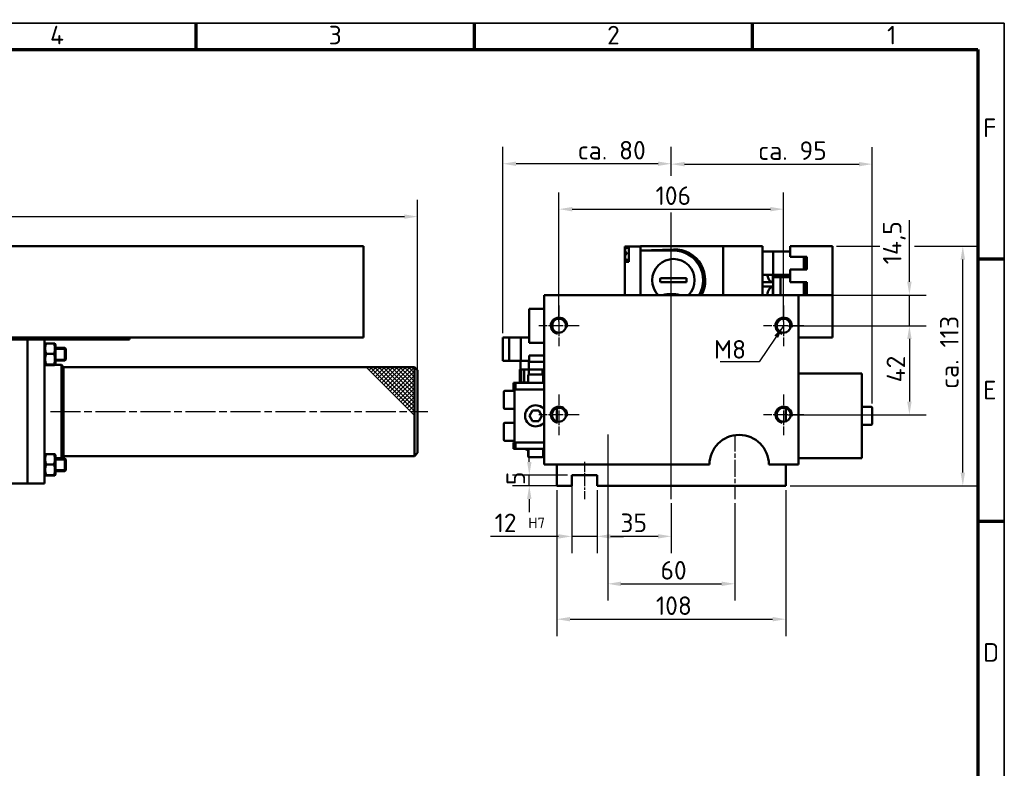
# Model space of a CAD drawing. Header units: millimetres. Extents: x 12 to 1038, y 12 to 732.
# Tile 5 of 5: x 573 to 1038, y 378 to 732. Entities that reach past the tile are written whole.
import ezdxf

# ---------------------------------------------------------------- set-up
doc = ezdxf.new("R2010")
doc.units = ezdxf.units.MM
doc.header["$LTSCALE"] = 2.5
doc.linetypes.add('CHAIN', pattern=[0.3543, 0.2362, -0.0295, 0.0591, -0.0295])
doc.layers.get('0').update_dxf_attribs({"lineweight": 25})
for name, color, linetype, lineweight in [('Bemaßung (ISO)', 7, 'Continuous', 25), ('Mittellinie (ISO)', 7, 'Continuous', 25), ('Mittelpunktmarkierung (ISO)', 7, 'Continuous', 25), ('Rahmen (ISO)', 7, 'Continuous', 70), ('Sichtbar (ISO)', 7, 'Continuous', 50), ('Sichtbar schmal (ISO)', 7, 'Continuous', 35), ('Skizziergeometrie (ISO)', 7, 'Continuous', 25), ('Symbol (ISO)', 7, 'Continuous', 25)]:
    doc.layers.add(name, color=color, linetype=linetype, lineweight=lineweight)
doc.styles.add('Notiztext (DIN)', font='isocpeur.ttf')
doc.dimstyles.new('Standard (DIN)', dxfattribs={"dimscale": 2.5, "dimtxt": 3.5, "dimasz": 2.5, "dimexe": 3.175, "dimexo": 0.8, "dimgap": 0.8, "dimtad": 1, "dimdec": 3, "dimrnd": 1e-08, "dimtxsty": 'Notiztext (DIN)', "dimcen": 0.09, "dimdle": 10, "dimclrd": 256, "dimclre": 256, "dimclrt": 256, "dimazin": 2, "dimtfac": 0.571429, "dimtdec": 3, "dimtmove": 0, "dimatfit": 3, "dimfxl": 1, "dimtolj": 1, "dimlwd": -1, "dimlwe": -1, "dimarcsym": 0})
doc.dimstyles.new('Standard - Methode 2a (DIN)$7', dxfattribs={"dimscale": 2.5, "dimtxt": 3.5, "dimasz": 2.5, "dimexe": 3.175, "dimexo": 0.8, "dimgap": 0.8, "dimtad": 1, "dimtih": 1, "dimtoh": 1, "dimrnd": 1e-08, "dimtxsty": 'Notiztext (DIN)', "dimcen": 0.09, "dimdle": 10, "dimclrd": 256, "dimclre": 256, "dimclrt": 256, "dimazin": 2, "dimtfac": 1, "dimtmove": 0, "dimatfit": 3, "dimfxl": 1, "dimtolj": 1, "dimlwd": -1, "dimlwe": -1, "dimarcsym": 0})

# ---------------------------------------------------------------- blocks, each defined once
blk = doc.blocks.new('Ränder Hagen+Goebel Rahmen')
at = {"layer": 'Rahmen (ISO)', "linetype": 'Continuous', "lineweight": 35}
for p, q in [((5, 292), (415, 292)), ((415, 292), (415, 5))]:
    blk.add_line(p, q, dxfattribs=at)
at = {"layer": 'Rahmen (ISO)'}
for p, q in [((262.5, 287), (262.5, 292)), ((315, 287), (315, 292)), ((367.5, 287), (367.5, 292)), ((10, 287), (410, 287)), ((410, 287), (410, 10)), ((410, 247.5), (415, 247.5)), ((410, 198), (415, 198))]:
    blk.add_line(p, q, dxfattribs=at)
at = {"layer": 'Symbol (ISO)', "char_height": 3.5, "style": 'Notiztext (DIN)'}
for s, insert, attachment_point in [('4', (236.25, 288), 8), ('3', (288.75, 288), 8), ('2', (341.25, 288), 8), ('1', (393.75, 288), 8), ('F', (411, 272.25), 4), ('E', (411, 222.75), 4), ('D', (411, 173.25), 4)]:
    blk.add_mtext(s, dxfattribs=dict(at, insert=insert, attachment_point=attachment_point))
blk = doc.blocks.new('*D13')
at = {"layer": 'Bemaßung (ISO)'}
for p, q in [((79.24, 603.74), (79.24, 646.67)), ((760.74, 557.66), (760.74, 646.67)), ((85.49, 638.74), (754.49, 638.74))]:
    blk.add_line(p, q, dxfattribs=at)
for points in [[(85.49, 639.78), (85.49, 637.69), (79.24, 638.74)], [(754.49, 639.78), (754.49, 637.69), (760.74, 638.74)]]:
    blk.add_solid(points, dxfattribs=at)
at = {"layer": 'Defpoints', "color": 0}
for p in [(760.74, 638.74), (79.24, 601.74), (760.74, 555.66)]:
    blk.add_point(p, dxfattribs=at)
at = {"layer": 'Bemaßung (ISO)', "insert": (311.49, 649.49), "char_height": 8.75, "attachment_point": 1, "style": 'Notiztext (DIN)'}
blk.add_mtext('\\A1; ca. 682', dxfattribs=at)
blk = doc.blocks.new('*D20')
at = {"layer": 'Bemaßung (ISO)'}
for p, q in [((813.41, 522.99), (813.41, 529.24)), ((831.41, 516.74), (805.47, 516.74)), ((813.41, 511.74), (813.41, 516.74)), ((831.41, 511.74), (805.47, 511.74)), ((813.41, 505.49), (813.41, 499.24))]:
    blk.add_line(p, q, dxfattribs=at)
for points in [[(812.37, 522.99), (814.45, 522.99), (813.41, 516.74)], [(812.37, 505.49), (814.45, 505.49), (813.41, 511.74)]]:
    blk.add_solid(points, dxfattribs=at)
at = {"layer": 'Defpoints', "color": 0}
for p in [(813.41, 516.74), (833.41, 516.74), (833.41, 511.74)]:
    blk.add_point(p, dxfattribs=at)
at = {"layer": 'Bemaßung (ISO)', "insert": (802.66, 512.05), "char_height": 8.75, "attachment_point": 1, "rotation": 90, "style": 'Notiztext (DIN)'}
blk.add_mtext('\\A1;5', dxfattribs=at)
blk = doc.blocks.new('*D21')
at = {"layer": 'Bemaßung (ISO)'}
for p, q in [((833.41, 514.74), (833.41, 479.92)), ((845.41, 509.74), (845.41, 479.92)), ((827.16, 487.86), (795.04, 487.86)), ((845.41, 487.86), (833.41, 487.86)), ((851.66, 487.86), (857.91, 487.86))]:
    blk.add_line(p, q, dxfattribs=at)
for points in [[(827.16, 488.9), (827.16, 486.82), (833.41, 487.86)], [(851.66, 488.9), (851.66, 486.82), (845.41, 487.86)]]:
    blk.add_solid(points, dxfattribs=at)
at = {"layer": 'Defpoints', "color": 0}
for p in [(833.41, 516.74), (845.41, 511.74), (845.41, 487.86)]:
    blk.add_point(p, dxfattribs=at)
at = {"layer": 'Bemaßung (ISO)', "insert": (797.04, 498.61), "char_height": 8.75, "attachment_point": 1, "style": 'Notiztext (DIN)'}
blk.add_mtext('\\A1;12 \\fISOCPEUR|b0|i0;\\H5.0000;H7', dxfattribs=at)
blk = doc.blocks.new('*D22')
at = {"layer": 'Bemaßung (ISO)'}
for p, q in [((845.41, 509.74), (845.41, 479.95)), ((880.41, 503.49), (880.41, 479.95)), ((851.66, 487.89), (874.16, 487.89))]:
    blk.add_line(p, q, dxfattribs=at)
for points in [[(851.66, 488.93), (851.66, 486.85), (845.41, 487.89)], [(874.16, 488.93), (874.16, 486.85), (880.41, 487.89)]]:
    blk.add_solid(points, dxfattribs=at)
at = {"layer": 'Defpoints', "color": 0}
for p in [(845.41, 511.74), (880.41, 505.49), (880.41, 487.89)]:
    blk.add_point(p, dxfattribs=at)
at = {"layer": 'Bemaßung (ISO)', "insert": (856.41, 498.64), "char_height": 8.75, "attachment_point": 1, "style": 'Notiztext (DIN)'}
blk.add_mtext('\\A1;35', dxfattribs=at)
blk = doc.blocks.new('*D23')
at = {"layer": 'Bemaßung (ISO)'}
for p, q in [((850.41, 533.99), (850.41, 457.55)), ((910.41, 503.49), (910.41, 457.55)), ((856.66, 465.49), (904.16, 465.49))]:
    blk.add_line(p, q, dxfattribs=at)
for points in [[(856.66, 466.53), (856.66, 464.44), (850.41, 465.49)], [(904.16, 466.53), (904.16, 464.44), (910.41, 465.49)]]:
    blk.add_solid(points, dxfattribs=at)
at = {"layer": 'Defpoints', "color": 0}
for p in [(850.41, 535.99), (910.41, 505.49), (910.41, 465.49)]:
    blk.add_point(p, dxfattribs=at)
at = {"layer": 'Bemaßung (ISO)', "insert": (875.32, 476.24), "char_height": 8.75, "attachment_point": 1, "style": 'Notiztext (DIN)'}
blk.add_mtext('\\A1;60', dxfattribs=at)
blk = doc.blocks.new('*D24')
at = {"layer": 'Bemaßung (ISO)'}
for p, q in [((826.41, 509.74), (826.41, 440.86)), ((934.41, 509.74), (934.41, 440.86)), ((832.66, 448.79), (928.16, 448.79))]:
    blk.add_line(p, q, dxfattribs=at)
for points in [[(832.66, 449.83), (832.66, 447.75), (826.41, 448.79)], [(928.16, 449.83), (928.16, 447.75), (934.41, 448.79)]]:
    blk.add_solid(points, dxfattribs=at)
at = {"layer": 'Defpoints', "color": 0}
for p in [(826.41, 511.74), (934.41, 511.74), (934.41, 448.79)]:
    blk.add_point(p, dxfattribs=at)
at = {"layer": 'Bemaßung (ISO)', "insert": (873.13, 459.54), "char_height": 8.75, "attachment_point": 1, "style": 'Notiztext (DIN)'}
blk.add_mtext('\\A1;108', dxfattribs=at)
blk = doc.blocks.new('*D25')
at = {"layer": 'Bemaßung (ISO)'}
for p, q in [((800.91, 583.74), (800.91, 671.61)), ((880.41, 658.84), (880.41, 671.61)), ((874.16, 663.68), (807.16, 663.68)), ((880.41, 507.49), (880.41, 640.68))]:
    blk.add_line(p, q, dxfattribs=at)
for points in [[(807.16, 664.72), (807.16, 662.63), (800.91, 663.68)], [(874.16, 664.72), (874.16, 662.63), (880.41, 663.68)]]:
    blk.add_solid(points, dxfattribs=at)
at = {"layer": 'Defpoints', "color": 0}
for p in [(800.91, 663.68), (800.91, 581.74), (880.41, 505.49)]:
    blk.add_point(p, dxfattribs=at)
at = {"layer": 'Bemaßung (ISO)', "insert": (849.53, 670.05), "char_height": 8.75, "attachment_point": 5, "style": 'Notiztext (DIN)'}
blk.add_mtext('\\A1; ca. 80', dxfattribs=at)
blk = doc.blocks.new('*D26')
at = {"layer": 'Bemaßung (ISO)'}
for p, q in [((880.41, 657.95), (880.41, 671.42)), ((975.21, 550.49), (975.21, 671.42)), ((886.66, 663.49), (968.96, 663.49)), ((880.41, 507.49), (880.41, 639.92))]:
    blk.add_line(p, q, dxfattribs=at)
for points in [[(886.66, 664.53), (886.66, 662.44), (880.41, 663.49)], [(968.96, 664.53), (968.96, 662.44), (975.21, 663.49)]]:
    blk.add_solid(points, dxfattribs=at)
at = {"layer": 'Defpoints', "color": 0}
for p in [(975.21, 663.49), (975.21, 548.49), (880.41, 505.49)]:
    blk.add_point(p, dxfattribs=at)
at = {"layer": 'Bemaßung (ISO)', "insert": (934.76, 669.86), "char_height": 8.75, "attachment_point": 5, "style": 'Notiztext (DIN)'}
blk.add_mtext('\\A1; ca. 95', dxfattribs=at)
blk = doc.blocks.new('*D27')
at = {"layer": 'Bemaßung (ISO)'}
for p, q in [((958.41, 624.74), (978.81, 624.74)), ((995.12, 624.74), (1025.85, 624.74)), ((1017.92, 517.99), (1017.92, 618.49)), ((936.41, 511.74), (1025.85, 511.74))]:
    blk.add_line(p, q, dxfattribs=at)
for points in [[(1016.87, 618.49), (1018.96, 618.49), (1017.92, 624.74)], [(1016.87, 517.99), (1018.96, 517.99), (1017.92, 511.74)]]:
    blk.add_solid(points, dxfattribs=at)
at = {"layer": 'Defpoints', "color": 0}
for p in [(956.41, 624.74), (1017.92, 624.74), (934.41, 511.74)]:
    blk.add_point(p, dxfattribs=at)
at = {"layer": 'Bemaßung (ISO)', "insert": (1011.54, 574.68), "char_height": 8.75, "attachment_point": 5, "rotation": 90, "style": 'Notiztext (DIN)'}
blk.add_mtext('\\A1;ca. 113', dxfattribs=at)
blk = doc.blocks.new('*D30')
at = {"layer": 'Bemaßung (ISO)'}
for p, q in [((827.41, 589.24), (827.41, 650.17)), ((933.41, 589.24), (933.41, 650.17)), ((833.66, 642.24), (927.16, 642.24))]:
    blk.add_line(p, q, dxfattribs=at)
for points in [[(833.66, 643.28), (833.66, 641.19), (827.41, 642.24)], [(927.16, 643.28), (927.16, 641.19), (933.41, 642.24)]]:
    blk.add_solid(points, dxfattribs=at)
at = {"layer": 'Defpoints', "color": 0}
for p in [(933.41, 642.24), (827.41, 587.24), (933.41, 587.24)]:
    blk.add_point(p, dxfattribs=at)
at = {"layer": 'Bemaßung (ISO)', "insert": (872.97, 652.99), "char_height": 8.75, "attachment_point": 1, "style": 'Notiztext (DIN)'}
blk.add_mtext('\\A1;106', dxfattribs=at)
blk = doc.blocks.new('*D31')
at = {"layer": 'Bemaßung (ISO)'}
for p, q in [((992.73, 607.99), (992.73, 637.05)), ((822.41, 601.74), (1000.67, 601.74)), ((992.73, 587.24), (992.73, 601.74)), ((935.41, 587.24), (1000.67, 587.24)), ((992.73, 580.99), (992.73, 574.74))]:
    blk.add_line(p, q, dxfattribs=at)
for points in [[(991.69, 607.99), (993.77, 607.99), (992.73, 601.74)], [(991.69, 580.99), (993.77, 580.99), (992.73, 587.24)]]:
    blk.add_solid(points, dxfattribs=at)
at = {"layer": 'Defpoints', "color": 0}
for p in [(820.41, 601.74), (933.41, 587.24), (992.73, 587.24)]:
    blk.add_point(p, dxfattribs=at)
at = {"layer": 'Bemaßung (ISO)', "insert": (980.23, 616.24), "char_height": 8.75, "attachment_point": 1, "rotation": 90, "style": 'Notiztext (DIN)'}
blk.add_mtext('\\A1;14,5', dxfattribs=at)
blk = doc.blocks.new('*D32')
at = {"layer": 'Bemaßung (ISO)'}
for p, q in [((935.41, 587.24), (1000.67, 587.24)), ((992.73, 580.99), (992.73, 551.49)), ((935.41, 545.24), (1000.67, 545.24))]:
    blk.add_line(p, q, dxfattribs=at)
for points in [[(991.69, 580.99), (993.77, 580.99), (992.73, 587.24)], [(991.69, 551.49), (993.77, 551.49), (992.73, 545.24)]]:
    blk.add_solid(points, dxfattribs=at)
at = {"layer": 'Defpoints', "color": 0}
for p in [(933.41, 587.24), (933.41, 545.24), (992.73, 545.24)]:
    blk.add_point(p, dxfattribs=at)
at = {"layer": 'Bemaßung (ISO)', "insert": (981.98, 560.55), "char_height": 8.75, "attachment_point": 1, "rotation": 90, "style": 'Notiztext (DIN)'}
blk.add_mtext('\\A1;42', dxfattribs=at)

msp = doc.modelspace()

# ---------------------------------------------------------------- linework, layer by layer
at = {"layer": 'Bemaßung (ISO)'}
msp.add_line((760.7379, 555.6583), (760.7379, 557.6583), dxfattribs=at)
at = {"layer": 'Mittellinie (ISO)', "linetype": 'CHAIN', "ltscale": 23.990969}
for p, q in [((880.4115, 505.4858), (880.4115, 566.4858)), ((587.4879, 546.7358), (765.4879, 546.7358))]:
    msp.add_line(p, q, dxfattribs=at)
at = {"layer": 'Mittellinie (ISO)', "linetype": 'CHAIN', "ltscale": 13.55663}
for p, q in [((850.4115, 535.9858), (850.4115, 505.4858)), ((910.4115, 535.9858), (910.4115, 505.4858))]:
    msp.add_line(p, q, dxfattribs=at)
at = {"layer": 'Mittellinie (ISO)', "linetype": 'CHAIN', "ltscale": 7.778352}
msp.add_line((839.4115, 522.9858), (839.4115, 505.4858), dxfattribs=at)
at = {"layer": 'Mittelpunktmarkierung (ISO)', "linetype": 'CHAIN', "ltscale": 8.510415}
for p, q in [((827.4115, 596.8093), (827.4115, 577.6623)), ((933.4115, 596.8093), (933.4115, 577.6623)), ((836.985, 587.2358), (817.838, 587.2358)), ((942.985, 587.2358), (923.838, 587.2358)), ((827.4115, 554.8093), (827.4115, 535.6623)), ((933.4115, 554.8093), (933.4115, 535.6623)), ((836.985, 545.2358), (817.838, 545.2358)), ((942.985, 545.2358), (923.838, 545.2358))]:
    msp.add_line(p, q, dxfattribs=at)
at = {"layer": 'Sichtbar (ISO)'}
for p, q in [((495.2379, 624.7358), (735.2379, 624.7358)), ((735.2379, 581.7358), (735.2379, 624.7358)), ((858.4115, 624.6358), (858.4115, 621.3358)), ((860.4115, 624.6358), (858.4115, 624.6358)), ((858.6115, 623.3202), (858.6115, 621.7358)), ((859.0679, 623.8183), (860.4115, 623.9358)), ((860.4115, 624.6358), (860.4115, 617.3358)), ((865.9115, 624.6358), (860.4115, 624.6358)), ((865.9115, 624.6358), (865.9115, 624.7358)), ((902.8813, 624.7358), (865.9115, 624.7358)), ((865.9115, 624.6358), (865.9115, 601.7358)), ((865.9115, 622.7358), (881.4115, 623.2771)), ((881.4115, 622.7358), (865.9115, 622.7358)), ((902.8813, 624.7358), (904.8115, 624.7358)), ((905.4814, 624.7358), (904.8115, 624.7358)), ((904.8115, 601.7358), (904.8115, 624.7358)), ((910.3377, 624.7358), (905.4814, 624.7358)), ((912.5547, 624.7358), (910.3377, 624.7358)), ((919.9069, 624.7358), (912.5547, 624.7358)), ((922.02, 624.7358), (919.9069, 624.7358)), ((922.4115, 624.7358), (922.02, 624.7358)), ((922.4115, 624.7358), (923.4115, 624.7358)), ((923.4115, 622.2358), (923.4115, 624.7358)), ((936.4115, 619.7358), (936.4115, 624.7358)), ((936.4115, 624.7358), (956.4115, 624.7358)), ((956.4115, 624.7358), (956.4115, 601.7358)), ((858.4115, 621.3358), (858.4115, 617.3358)), ((858.6115, 621.7358), (859.0679, 621.7358)), ((859.0679, 620.9358), (858.6115, 620.9358)), ((858.6115, 620.9358), (858.6115, 618.9515)), ((859.0679, 621.7358), (859.4215, 621.7358)), ((859.4215, 620.9358), (859.0679, 620.9358)), ((859.0679, 618.4534), (860.4115, 618.3358)), ((859.4215, 620.9358), (859.4215, 621.7358)), ((923.4115, 622.2358), (923.4115, 611.2358)), ((923.4115, 622.2358), (928.4115, 622.2358)), ((928.4115, 622.2358), (928.4115, 611.2358)), ((928.4115, 622.2358), (936.4115, 622.2358)), ((944.4115, 619.7358), (936.4115, 619.7358)), ((942.9115, 619.7358), (942.9115, 613.7358)), ((943.4115, 619.2358), (942.9115, 619.7358)), ((943.4115, 614.2358), (943.4115, 619.2358)), ((944.4115, 613.7358), (944.4115, 619.7358)), ((860.4115, 617.3358), (858.4115, 617.3358)), ((858.4115, 617.3358), (858.4115, 601.7358)), ((936.4115, 613.7358), (944.4115, 613.7358)), ((936.4115, 607.7358), (936.4115, 613.7358)), ((943.4115, 614.2358), (942.9115, 613.7358)), ((875.2608, 609.7358), (887.5622, 609.7358)), ((923.4115, 601.7358), (923.4115, 611.2358)), ((923.4115, 611.2358), (928.4115, 611.2358)), ((928.3341, 607.7458), (928.3341, 611.2358)), ((928.4115, 610.2358), (928.3341, 610.2358)), ((928.4115, 611.2358), (936.4115, 611.2358)), ((931.9115, 610.2358), (928.4115, 610.2358)), ((928.4115, 601.7358), (928.4115, 610.2358)), ((936.4115, 610.2358), (931.9115, 610.2358)), ((931.9115, 601.7358), (931.9115, 610.2358)), ((887.5622, 607.7358), (875.2608, 607.7358)), ((923.4115, 607.7458), (928.3341, 607.7458)), ((923.4115, 605.7258), (928.3341, 605.7258)), ((928.3341, 601.7358), (928.3341, 605.7258)), ((944.4115, 607.7358), (936.4115, 607.7358)), ((942.9115, 607.7358), (943.4115, 607.2358)), ((942.9115, 607.7358), (942.9115, 601.7358)), ((943.4115, 602.2358), (943.4115, 607.2358)), ((944.4115, 601.7358), (944.4115, 607.7358)), ((820.4115, 521.7358), (820.4115, 601.7358)), ((820.4115, 601.7358), (940.4115, 601.7358)), ((940.4115, 601.7358), (940.4115, 521.7358)), ((940.4115, 601.7358), (956.4115, 601.7358)), ((942.9115, 601.7358), (943.4115, 602.2358)), ((956.4115, 601.7358), (956.4115, 581.7358)), ((813.4115, 595.2358), (813.4115, 579.2358)), ((820.4115, 595.2358), (813.4115, 595.2358)), ((824.4115, 588.6661), (824.4115, 585.8056)), ((936.4115, 585.8056), (936.4115, 588.6661)), ((425.2379, 581.7358), (735.2379, 581.7358)), ((549.7379, 580.7358), (624.7379, 580.7358)), ((576.7379, 580.7358), (576.7379, 512.7358)), ((576.7379, 580.7358), (576.7379, 512.7358)), ((584.7379, 580.7358), (584.7379, 512.7358)), ((624.7379, 581.7358), (624.7379, 580.7358)), ((800.9115, 581.7358), (803.9115, 581.7358)), ((800.9115, 570.7358), (800.9115, 581.7358)), ((803.9115, 581.7358), (809.4115, 581.7358)), ((803.9115, 581.7358), (803.9115, 570.7358)), ((809.4115, 581.7358), (809.4115, 570.7358)), ((809.4115, 581.7358), (813.4115, 581.7358)), ((956.4115, 581.7358), (940.4115, 581.7358)), ((584.7379, 578.2418), (585.0578, 578.7958)), ((585.502, 578.9032), (589.1738, 578.9032)), ((589.9379, 578.2418), (589.6181, 578.7958)), ((589.9379, 569.3418), (589.9379, 578.2418)), ((589.9379, 576.7918), (594.2379, 576.7918)), ((594.2379, 570.7918), (594.2379, 576.7918)), ((594.7379, 576.2918), (594.2379, 576.7918)), ((594.7379, 576.2918), (594.7379, 571.2918)), ((813.4115, 579.2358), (820.4115, 579.2358)), ((585.502, 574.0226), (589.1738, 574.0226)), ((820.4115, 573.2358), (813.4115, 573.2358)), ((813.4115, 573.2358), (813.4115, 570.2358)), ((584.7379, 569.3418), (585.0578, 568.7878)), ((584.7379, 568.7358), (585.1828, 568.7358)), ((585.502, 568.9112), (589.1738, 568.9112)), ((585.502, 568.6805), (589.1738, 568.6805)), ((589.4931, 568.7358), (592.7379, 568.7358)), ((589.9379, 569.3418), (589.6181, 568.7878)), ((589.9379, 570.7918), (594.2379, 570.7918)), ((592.7379, 524.7358), (592.7379, 568.7358)), ((593.7379, 567.7358), (592.7379, 568.7358)), ((593.7379, 525.7358), (593.7379, 567.7358)), ((593.7379, 567.7358), (759.2379, 567.7358)), ((594.7379, 571.2918), (594.2379, 570.7918)), ((759.2379, 525.7358), (759.2379, 567.7358)), ((760.7379, 566.2358), (759.2379, 567.7358)), ((803.9115, 570.7358), (800.9115, 570.7358)), ((809.4115, 570.7358), (803.9115, 570.7358)), ((809.2115, 566.5358), (809.2115, 570.7358)), ((813.4115, 570.7358), (809.4115, 570.7358)), ((813.2115, 566.5358), (813.2115, 570.7358)), ((820.4115, 570.2358), (813.4115, 570.2358)), ((760.7379, 527.2358), (760.7379, 566.2358)), ((808.9115, 566.5358), (809.6492, 566.5358)), ((808.9115, 560.2358), (808.9115, 566.5358)), ((809.6492, 566.5358), (810.9442, 566.5358)), ((809.6492, 560.5358), (809.6492, 566.5358)), ((810.9442, 566.5358), (813.1706, 566.5358)), ((810.9442, 566.5358), (810.9442, 560.5358)), ((812.9115, 563.8358), (812.9115, 560.2358)), ((813.1706, 566.5358), (813.1706, 564.2102)), ((813.1706, 566.5358), (819.6551, 566.5358)), ((813.3115, 564.2358), (819.5115, 564.2358)), ((819.6551, 566.5358), (820.4115, 566.5358)), ((819.6551, 564.2092), (819.6551, 566.5358)), ((819.9115, 563.8358), (819.9115, 560.2358)), ((959.4115, 564.7358), (940.4115, 564.7358)), ((959.4115, 564.7258), (959.4115, 564.7358)), ((959.5115, 564.7258), (959.4115, 564.7258)), ((970.2115, 564.7358), (959.5115, 564.7358)), ((959.5115, 564.7358), (959.5115, 564.7258)), ((970.2115, 564.7358), (970.2115, 524.7358)), ((806.9115, 560.2358), (805.9115, 560.2358)), ((805.9115, 560.2358), (805.9115, 557.2358)), ((806.9115, 557.2358), (806.9115, 560.2358)), ((820.4115, 560.2358), (806.9115, 560.2358)), ((809.6492, 560.5358), (812.9115, 560.5358)), ((819.9115, 560.5358), (820.4115, 560.5358)), ((801.4115, 548.4858), (801.4115, 555.9858)), ((801.9115, 556.4858), (806.4115, 556.4858)), ((805.9115, 557.2358), (806.4115, 557.2358)), ((806.4115, 532.2358), (806.4115, 557.2358)), ((806.4115, 557.2358), (820.4115, 557.2358)), ((826.4115, 542.0664), (826.4115, 548.4053)), ((934.4115, 548.4053), (934.4115, 542.0664)), ((974.7115, 548.9858), (970.2115, 548.9858)), ((975.2115, 548.4858), (975.2115, 540.9858)), ((801.9115, 547.9858), (806.4115, 547.9858)), ((813.5247, 544.7358), (814.9681, 547.2358)), ((814.9681, 542.2358), (813.5247, 544.7358)), ((814.9681, 547.2358), (817.8549, 547.2358)), ((817.8549, 547.2358), (819.2982, 544.7358)), ((819.2982, 544.7358), (817.8549, 542.2358)), ((801.4115, 533.4858), (801.4115, 540.9858)), ((801.9115, 541.4858), (806.4115, 541.4858)), ((817.8549, 542.2358), (814.9681, 542.2358)), ((974.7115, 540.4858), (970.2115, 540.4858)), ((801.9115, 532.9858), (806.4115, 532.9858)), ((805.9115, 532.2358), (805.9115, 529.2358)), ((806.4115, 532.2358), (805.9115, 532.2358)), ((820.4115, 532.2358), (806.4115, 532.2358)), ((806.9115, 529.2358), (806.9115, 532.2358)), ((584.7379, 526.0862), (585.057, 526.6389)), ((585.502, 526.7284), (589.1738, 526.7284)), ((589.9379, 526.0862), (589.6188, 526.6389)), ((589.9379, 517.1862), (589.9379, 526.0862)), ((593.7379, 525.7358), (592.7379, 524.7358)), ((593.7379, 525.7358), (759.2379, 525.7358)), ((760.7379, 527.2358), (759.2379, 525.7358)), ((805.9115, 529.2358), (806.9115, 529.2358)), ((820.4115, 529.2358), (806.9115, 529.2358)), ((812.9115, 528.7358), (812.4115, 528.7358)), ((812.9115, 525.6358), (812.9115, 529.2358)), ((819.5115, 525.2358), (813.3115, 525.2358)), ((819.9115, 525.6358), (819.9115, 529.2358)), ((820.4115, 528.7358), (819.9115, 528.7358)), ((585.502, 521.8261), (589.1738, 521.8261)), ((589.9379, 524.7358), (592.7379, 524.7358)), ((589.9379, 524.6362), (594.2379, 524.6362)), ((594.2379, 518.6362), (594.2379, 524.6362)), ((594.7379, 524.1362), (594.2379, 524.6362)), ((594.7379, 524.1362), (594.7379, 519.1362)), ((898.4115, 521.7358), (820.4115, 521.7358)), ((826.4115, 511.7358), (826.4115, 521.7358)), ((940.4115, 521.7358), (926.4115, 521.7358)), ((934.4115, 521.7358), (934.4115, 511.7358)), ((959.4115, 524.7358), (940.4115, 524.7358)), ((959.4115, 524.7458), (959.4215, 524.7458)), ((959.4115, 524.7358), (959.4115, 524.7458)), ((959.4215, 524.7458), (959.4215, 524.7358)), ((970.2115, 524.7358), (959.4215, 524.7358)), ((584.7379, 517.1862), (585.057, 516.6335)), ((585.502, 516.7338), (589.1738, 516.7338)), ((585.502, 516.544), (589.1738, 516.544)), ((589.9379, 517.1862), (589.6188, 516.6335)), ((589.9379, 518.6362), (594.2379, 518.6362)), ((589.9379, 518.6358), (594.2379, 518.6358)), ((594.7379, 519.1362), (594.2379, 518.6362)), ((594.7379, 519.1358), (594.2379, 518.6358)), ((594.2379, 518.6358), (594.2379, 518.6362)), ((594.7379, 519.1362), (594.7379, 519.1358)), ((845.4115, 516.7358), (833.4115, 516.7358)), ((833.4115, 516.7358), (833.4115, 511.7358)), ((845.4115, 511.7358), (845.4115, 516.7358)), ((576.7379, 512.7358), (558.7379, 512.7358)), ((584.7379, 512.7358), (576.7379, 512.7358)), ((833.4115, 511.7358), (826.4115, 511.7358)), ((934.4115, 511.7358), (845.4115, 511.7358))]:
    msp.add_line(p, q, dxfattribs=at)
at = {"layer": 'Sichtbar (ISO)', "flags": 128}
for points in [[(928.3341, 607.7458), (928.334, 607.7459), (928.3337, 607.7459), (928.3331, 607.7459), (928.3323, 607.746), (928.3313, 607.7461), (928.33, 607.7463), (928.3285, 607.7464), (928.3267, 607.7466), (928.3248, 607.7468), (928.3225, 607.747), (928.3201, 607.7472), (928.3174, 607.7475), (928.3145, 607.7478), (928.3114, 607.7481), (928.308, 607.7484), (928.3044, 607.7487), (928.3005, 607.7491), (928.2964, 607.7495), (928.2921, 607.7499), (928.2875, 607.7503), (928.2827, 607.7507), (928.2778, 607.7512), (928.2726, 607.7516), (928.2672, 607.7521)], [(928.2672, 605.7196), (928.2726, 605.72), (928.2778, 605.7205), (928.2827, 605.721), (928.2875, 605.7214), (928.2921, 605.7218), (928.2964, 605.7222), (928.3005, 605.7226), (928.3044, 605.7229), (928.308, 605.7233), (928.3114, 605.7236), (928.3145, 605.7239), (928.3174, 605.7242), (928.3201, 605.7244), (928.3225, 605.7247), (928.3248, 605.7249), (928.3267, 605.7251), (928.3285, 605.7253), (928.33, 605.7254), (928.3313, 605.7255), (928.3323, 605.7257), (928.3331, 605.7257), (928.3337, 605.7258), (928.334, 605.7258), (928.3341, 605.7258)], [(585.502, 578.9032), (585.4261, 578.6725), (585.3584, 578.4495), (585.2984, 578.2332), (585.2458, 578.0227), (585.2, 577.8173), (585.161, 577.6161), (585.1283, 577.4186), (585.1019, 577.224), (585.0815, 577.0317), (585.067, 576.8412), (585.0583, 576.6517), (585.0554, 576.4629), (585.0583, 576.274), (585.067, 576.0846), (585.0815, 575.894), (585.1019, 575.7018), (585.1283, 575.5072), (585.161, 575.3096), (585.2, 575.1085), (585.2458, 574.903), (585.2984, 574.6925), (585.3584, 574.4762), (585.4261, 574.2532), (585.502, 574.0226)], [(585.0578, 578.7958), (585.0608, 578.8), (585.065, 578.8041), (585.0705, 578.8083), (585.0772, 578.8124), (585.0852, 578.8166), (585.0945, 578.8208), (585.1051, 578.825), (585.1169, 578.8293), (585.1301, 578.8336), (585.1446, 578.8379), (585.1604, 578.8422), (585.1776, 578.8466), (585.1963, 578.851), (585.2163, 578.8555), (585.2378, 578.86), (585.2607, 578.8645), (585.2852, 578.8691), (585.3112, 578.8738), (585.3388, 578.8785), (585.368, 578.8833), (585.3989, 578.8882), (585.4315, 578.8931), (585.4659, 578.8981), (585.502, 578.9032)], [(589.1738, 578.9032), (589.21, 578.8981), (589.2443, 578.8931), (589.2769, 578.8882), (589.3078, 578.8833), (589.337, 578.8785), (589.3646, 578.8738), (589.3906, 578.8691), (589.4151, 578.8645), (589.438, 578.86), (589.4595, 578.8555), (589.4796, 578.851), (589.4982, 578.8466), (589.5154, 578.8422), (589.5312, 578.8379), (589.5457, 578.8336), (589.5589, 578.8293), (589.5707, 578.825), (589.5813, 578.8208), (589.5906, 578.8166), (589.5986, 578.8124), (589.6053, 578.8083), (589.6108, 578.8041), (589.615, 578.8), (589.6181, 578.7958)], [(589.1738, 574.0226), (589.2497, 574.2532), (589.3174, 574.4762), (589.3774, 574.6925), (589.4301, 574.903), (589.4758, 575.1085), (589.5148, 575.3096), (589.5475, 575.5072), (589.5739, 575.7018), (589.5943, 575.894), (589.6088, 576.0846), (589.6175, 576.274), (589.6204, 576.4629), (589.6175, 576.6517), (589.6088, 576.8412), (589.5943, 577.0317), (589.5739, 577.224), (589.5475, 577.4186), (589.5148, 577.6161), (589.4758, 577.8173), (589.4301, 578.0227), (589.3774, 578.2332), (589.3174, 578.4495), (589.2497, 578.6725), (589.1738, 578.9032)], [(585.502, 574.0226), (585.4261, 573.781), (585.3584, 573.5474), (585.2984, 573.3209), (585.2458, 573.1005), (585.2, 572.8853), (585.161, 572.6746), (585.1283, 572.4678), (585.1019, 572.264), (585.0815, 572.0626), (585.067, 571.863), (585.0583, 571.6647), (585.0554, 571.4669), (585.0583, 571.2691), (585.067, 571.0707), (585.0815, 570.8712), (585.1019, 570.6698), (585.1283, 570.466), (585.161, 570.2591), (585.2, 570.0484), (585.2458, 569.8333), (585.2984, 569.6129), (585.3584, 569.3863), (585.4261, 569.1528), (585.502, 568.9112)], [(589.1738, 568.9112), (589.2497, 569.1528), (589.3174, 569.3863), (589.3774, 569.6129), (589.4301, 569.8333), (589.4758, 570.0484), (589.5148, 570.2591), (589.5475, 570.466), (589.5739, 570.6698), (589.5943, 570.8712), (589.6088, 571.0707), (589.6175, 571.2691), (589.6204, 571.4669), (589.6175, 571.6647), (589.6088, 571.863), (589.5943, 572.0626), (589.5739, 572.264), (589.5475, 572.4678), (589.5148, 572.6746), (589.4758, 572.8853), (589.4301, 573.1005), (589.3774, 573.3209), (589.3174, 573.5474), (589.2497, 573.781), (589.1738, 574.0226)], [(585.502, 568.9112), (585.4261, 568.9003), (585.3584, 568.8897), (585.2984, 568.8795), (585.2458, 568.8696), (585.2, 568.8599), (585.161, 568.8503), (585.1283, 568.841), (585.1019, 568.8318), (585.0815, 568.8227), (585.067, 568.8137), (585.0583, 568.8048), (585.0554, 568.7958), (585.0583, 568.7869), (585.067, 568.7779), (585.0815, 568.7689), (585.1019, 568.7599), (585.1283, 568.7507), (585.161, 568.7413), (585.2, 568.7318), (585.2458, 568.7221), (585.2984, 568.7121), (585.3584, 568.7019), (585.4261, 568.6914), (585.502, 568.6805)], [(589.1738, 568.6805), (589.2497, 568.6914), (589.3174, 568.7019), (589.3774, 568.7121), (589.4301, 568.7221), (589.4758, 568.7318), (589.5148, 568.7413), (589.5475, 568.7507), (589.5739, 568.7599), (589.5943, 568.7689), (589.6088, 568.7779), (589.6175, 568.7869), (589.6204, 568.7958), (589.6175, 568.8048), (589.6088, 568.8137), (589.5943, 568.8227), (589.5739, 568.8318), (589.5475, 568.841), (589.5148, 568.8503), (589.4758, 568.8599), (589.4301, 568.8696), (589.3774, 568.8795), (589.3174, 568.8897), (589.2497, 568.9003), (589.1738, 568.9112)], [(585.502, 526.7284), (585.4261, 526.4968), (585.3584, 526.2727), (585.2984, 526.0555), (585.2458, 525.844), (585.2, 525.6377), (585.161, 525.4356), (585.1283, 525.2372), (585.1019, 525.0417), (585.0815, 524.8486), (585.067, 524.6572), (585.0583, 524.4669), (585.0554, 524.2772), (585.0583, 524.0876), (585.067, 523.8973), (585.0815, 523.7059), (585.1019, 523.5127), (585.1283, 523.3173), (585.161, 523.1189), (585.2, 522.9168), (585.2458, 522.7104), (585.2984, 522.499), (585.3584, 522.2818), (585.4261, 522.0577), (585.502, 521.8261)], [(585.057, 526.6389), (585.0596, 526.6424), (585.0635, 526.6458), (585.0687, 526.6493), (585.0752, 526.6528), (585.0829, 526.6563), (585.092, 526.6598), (585.1024, 526.6633), (585.1141, 526.6668), (585.1272, 526.6704), (585.1416, 526.674), (585.1574, 526.6776), (585.1746, 526.6812), (585.1932, 526.6849), (585.2133, 526.6886), (585.2349, 526.6924), (585.258, 526.6962), (585.2827, 526.7), (585.3089, 526.7039), (585.3368, 526.7079), (585.3663, 526.7118), (585.3975, 526.7159), (585.4305, 526.72), (585.4653, 526.7242), (585.502, 526.7284)], [(589.1738, 526.7284), (589.2105, 526.7242), (589.2453, 526.72), (589.2783, 526.7159), (589.3095, 526.7118), (589.339, 526.7079), (589.3669, 526.7039), (589.3931, 526.7), (589.4178, 526.6962), (589.4409, 526.6924), (589.4625, 526.6886), (589.4826, 526.6849), (589.5012, 526.6812), (589.5184, 526.6776), (589.5342, 526.674), (589.5487, 526.6704), (589.5617, 526.6668), (589.5734, 526.6633), (589.5838, 526.6598), (589.5929, 526.6563), (589.6006, 526.6528), (589.6071, 526.6493), (589.6123, 526.6458), (589.6162, 526.6424), (589.6188, 526.6389)], [(589.1738, 521.8261), (589.2497, 522.0577), (589.3174, 522.2818), (589.3774, 522.499), (589.4301, 522.7104), (589.4758, 522.9168), (589.5148, 523.1189), (589.5475, 523.3173), (589.5739, 523.5127), (589.5943, 523.7059), (589.6088, 523.8973), (589.6175, 524.0876), (589.6204, 524.2772), (589.6175, 524.4669), (589.6088, 524.6572), (589.5943, 524.8486), (589.5739, 525.0417), (589.5475, 525.2372), (589.5148, 525.4356), (589.4758, 525.6377), (589.4301, 525.844), (589.3774, 526.0555), (589.3174, 526.2727), (589.2497, 526.4968), (589.1738, 526.7284)], [(585.502, 521.8261), (585.4261, 521.5854), (585.3584, 521.3527), (585.2984, 521.127), (585.2458, 520.9074), (585.2, 520.6931), (585.161, 520.4832), (585.1283, 520.2771), (585.1019, 520.0741), (585.0815, 519.8734), (585.067, 519.6746), (585.0583, 519.477), (585.0554, 519.28), (585.0583, 519.0829), (585.067, 518.8853), (585.0815, 518.6865), (585.1019, 518.4859), (585.1283, 518.2828), (585.161, 518.0767), (585.2, 517.8668), (585.2458, 517.6525), (585.2984, 517.4329), (585.3584, 517.2072), (585.4261, 516.9745), (585.502, 516.7338)], [(589.1738, 516.7338), (589.2497, 516.9745), (589.3174, 517.2072), (589.3774, 517.4329), (589.4301, 517.6525), (589.4758, 517.8668), (589.5148, 518.0767), (589.5475, 518.2828), (589.5739, 518.4859), (589.5943, 518.6865), (589.6088, 518.8853), (589.6175, 519.0829), (589.6204, 519.28), (589.6175, 519.477), (589.6088, 519.6746), (589.5943, 519.8734), (589.5739, 520.0741), (589.5475, 520.2771), (589.5148, 520.4832), (589.4758, 520.6931), (589.4301, 520.9074), (589.3774, 521.127), (589.3174, 521.3527), (589.2497, 521.5854), (589.1738, 521.8261)], [(585.502, 516.7338), (585.4261, 516.7249), (585.3584, 516.7162), (585.2984, 516.7078), (585.2458, 516.6996), (585.2, 516.6916), (585.161, 516.6838), (585.1283, 516.6761), (585.1019, 516.6685), (585.0815, 516.6611), (585.067, 516.6537), (585.0583, 516.6463), (585.0554, 516.6389), (585.0583, 516.6316), (585.067, 516.6242), (585.0815, 516.6168), (585.1019, 516.6093), (585.1283, 516.6018), (585.161, 516.5941), (585.2, 516.5863), (585.2458, 516.5783), (585.2984, 516.5701), (585.3584, 516.5617), (585.4261, 516.553), (585.502, 516.544)], [(589.1738, 516.544), (589.2497, 516.553), (589.3174, 516.5617), (589.3774, 516.5701), (589.4301, 516.5783), (589.4758, 516.5863), (589.5148, 516.5941), (589.5475, 516.6018), (589.5739, 516.6093), (589.5943, 516.6168), (589.6088, 516.6242), (589.6175, 516.6316), (589.6204, 516.6389), (589.6175, 516.6463), (589.6088, 516.6537), (589.5943, 516.6611), (589.5739, 516.6685), (589.5475, 516.6761), (589.5148, 516.6838), (589.4758, 516.6916), (589.4301, 516.6996), (589.3774, 516.7078), (589.3174, 516.7162), (589.2497, 516.7249), (589.1738, 516.7338)]]:
    msp.add_lwpolyline(points, dxfattribs=at)
at = {"layer": 'Sichtbar (ISO)'}
for centre in [(827.4115, 587.2358), (933.4115, 587.2358), (827.4115, 545.2358), (933.4115, 545.2358)]:
    msp.add_circle(centre, 3.3235, dxfattribs=at)
for centre, radius, start, end in [((859.1115, 623.3202), 0.5, 95, 180), ((881.4115, 608.7358), 14, 330, 90), ((859.1115, 618.9515), 0.5, 180, 265), ((881.4115, 608.7358), 10, 315.572996, 224.427004), ((881.4115, 608.7358), 15, 332.181861, 28.866112), ((881.4115, 608.7358), 6.2314, 170.76541, 189.23459), ((881.4115, 608.7358), 6.2314, 350.76541, 9.23459), ((880.4115, 584.0692), 18.1391, 76.894384, 103.105616), ((813.3115, 563.8358), 0.4, 90, 180), ((819.5115, 563.8358), 0.4, 0, 90), ((801.9115, 555.9858), 0.5, 90, 180), ((801.9115, 548.4858), 0.5, 180, 270), ((816.4115, 544.7358), 5, 36.869898, 323.130102), ((974.7115, 548.4858), 0.5, 0, 90), ((801.9115, 540.9858), 0.5, 90, 180), ((974.7115, 540.9858), 0.5, 270, 0), ((912.4115, 521.7358), 14, 0, 180), ((801.9115, 533.4858), 0.5, 180, 270), ((812.4115, 529.7358), 1, 210, 270), ((813.3115, 525.6358), 0.4, 180, 270), ((819.5115, 525.6358), 0.4, 270, 0)]:
    msp.add_arc(centre, radius, start, end, dxfattribs=at)
for centre, major_axis, ratio, start_param, end_param in [((881.9199, 608.7358), (-14.559, 0), 0.99939008, 3.66252652, 4.74731685), ((928.4115, 612.7358), (0, -4.99), 0.57735027, 5.01771193, 6.23306412), ((928.4115, 600.7358), (0, -4.99), 0.57735027, 3.19171384, 4.51062198)]:
    msp.add_ellipse(centre, major_axis=major_axis, ratio=ratio, start_param=start_param, end_param=end_param, dxfattribs=at)
at = {"layer": 'Sichtbar schmal (ISO)'}
for p, q in [((594.2379, 576.1928), (589.9379, 576.1928)), ((589.9379, 571.3908), (594.2379, 571.3908)), ((594.2379, 524.0372), (589.9379, 524.0372)), ((589.9379, 519.2352), (594.2379, 519.2352))]:
    msp.add_line(p, q, dxfattribs=at)
for centre in [(827.4115, 587.2358), (933.4115, 587.2358), (827.4115, 545.2358), (933.4115, 545.2358)]:
    msp.add_arc(centre, 4, 350, 260, dxfattribs=at)
at = {"layer": 'Skizziergeometrie (ISO)'}
for p, q in [((759.2379, 544.9077), (736.4098, 567.7358)), ((737.824, 566.3216), (739.2382, 567.7358)), ((756.4095, 549.7358), (738.4095, 567.7358)), ((738.8238, 565.3218), (740.2381, 566.736)), ((740.2381, 566.736), (741.2379, 567.7358)), ((756.4095, 551.7358), (740.4095, 567.7358)), ((741.2379, 565.7361), (743.2376, 567.7358)), ((742.2378, 564.7363), (745.2373, 567.7358)), ((756.4095, 553.7358), (742.4095, 567.7358)), ((743.2376, 563.7364), (747.237, 567.7358)), ((744.2375, 562.7366), (749.2367, 567.7358)), ((756.4095, 555.7358), (744.4095, 567.7358)), ((745.2373, 561.7367), (751.2364, 567.7358)), ((746.2371, 560.7369), (753.2361, 567.7358)), ((756.4095, 557.7358), (746.4095, 567.7358)), ((747.237, 559.737), (755.2358, 567.7358)), ((748.2368, 558.7372), (757.2355, 567.7358)), ((756.4095, 559.7358), (748.4095, 567.7358)), ((749.2367, 557.7373), (759.2379, 567.7386)), ((756.4095, 561.7358), (750.4095, 567.7358)), ((756.4095, 563.7358), (752.4095, 567.7358)), ((756.4095, 565.7358), (754.4095, 567.7358)), ((756.4095, 567.7358), (759.2379, 564.9074)), ((739.8237, 564.3219), (741.2379, 565.7361)), ((740.8235, 563.3221), (742.2378, 564.7363)), ((741.8234, 562.3222), (743.2376, 563.7364)), ((742.8232, 561.3224), (744.2375, 562.7366)), ((750.2365, 556.7375), (759.2379, 565.7389)), ((751.2364, 555.7377), (759.2379, 563.7392)), ((756.4095, 565.7358), (759.2379, 562.9074)), ((756.4095, 563.7358), (759.2379, 560.9074)), ((743.8231, 560.3225), (745.2373, 561.7367)), ((744.8229, 559.3227), (746.2371, 560.7369)), ((745.8228, 558.3228), (747.237, 559.737)), ((746.8226, 557.323), (748.2368, 558.7372)), ((747.8225, 556.3231), (749.2367, 557.7373)), ((752.2362, 554.7378), (759.2379, 561.7395)), ((753.2361, 553.738), (759.2379, 559.7398)), ((754.2359, 552.7381), (759.2379, 557.7401)), ((756.4095, 561.7358), (759.2379, 558.9074)), ((756.4095, 559.7358), (759.2379, 556.9074)), ((756.4095, 557.7358), (759.2379, 554.9074)), ((748.8223, 555.3233), (750.2365, 556.7375)), ((749.8222, 554.3234), (751.2364, 555.7377)), ((750.822, 553.3236), (752.2362, 554.7378)), ((751.8219, 552.3237), (753.2361, 553.738)), ((753.8216, 550.324), (759.2379, 555.7404)), ((756.2356, 550.7384), (759.2379, 553.7407)), ((756.4095, 555.7358), (759.2379, 552.9074)), ((756.4095, 553.7358), (759.2379, 550.9074)), ((752.8217, 551.3239), (754.2359, 552.7381)), ((753.8216, 550.324), (755.2358, 551.7383)), ((754.8214, 549.3242), (756.2356, 550.7384)), ((755.8213, 548.3243), (757.2355, 549.7386)), ((756.4095, 551.7358), (759.2379, 548.9074)), ((756.4095, 549.7358), (759.2379, 546.9074)), ((756.8211, 547.3245), (758.2353, 548.7387)), ((757.2355, 549.7386), (759.2379, 551.741)), ((758.2353, 548.7387), (759.2379, 549.7413)), ((757.821, 546.3246), (759.2379, 547.7416))]:
    msp.add_line(p, q, dxfattribs=at)

# ---------------------------------------------------------------- block references
at = {"xscale": 2.5, "yscale": 2.5, "zscale": 2.5}
msp.add_blockref('Ränder Hagen+Goebel Rahmen', (0, 0), dxfattribs=at)

# ---------------------------------------------------------------- texts
at = {"layer": 'Symbol (ISO)', "insert": (915.6822, 571.7282), "char_height": 8.75, "width": 13.993506, "attachment_point": 9, "style": 'Notiztext (DIN)'}
msp.add_mtext('{M8}', dxfattribs=at)

# ---------------------------------------------------------------- dimensions: what is measured, and where the dimension line sits
at = {"layer": 'Bemaßung (ISO)'}
for base, p1, p2, angle, text, override, picture, middle in [((800.9115, 663.676), (880.4115, 505.4858), (800.9115, 581.7358), 180, ' ca. 80', {"dimdec": 3, "dimtp": 0, "dimtm": 0, "dimtdec": 3, "dimatfit": 2}, '*D25', (849.5316, 663.676)), ((975.2115, 663.4858), (880.4115, 505.4858), (975.2115, 548.4858), 180, ' ca. 95', {"dimdec": 3, "dimtp": 0, "dimtm": 0, "dimtdec": 3, "dimatfit": 2}, '*D26', (934.7619, 663.4858)), ((760.7379, 638.7358), (79.2379, 601.7358), (760.7379, 555.6583), 180, ' ca. 682', {"dimdec": 3, "dimlfac": 1, "dimtp": 0, "dimtm": 0, "dimtdec": 3, "dimatfit": 2}, '*D13', (332.4879, 638.7358)), ((1017.916, 624.7358), (934.4115, 511.7358), (956.4115, 624.7358), 90, 'ca. <>', {"dimdec": 3, "dimtp": 0, "dimtm": 0, "dimtdec": 3, "dimatfit": 2}, '*D27', (1017.916, 574.6751)), ((845.4115, 487.8601), (833.4115, 516.7358), (845.4115, 511.7358), 180, '<> \\fISOCPEUR|b0|i0;\\H5.0000;H7', {"dimdec": 3, "dimtp": 0, "dimtm": 0, "dimtdec": 3, "dimatfit": 2}, '*D21', (807.974, 487.8601))]:
    dim = msp.add_linear_dim(base=base, p1=p1, p2=p2, angle=angle, text=text, dimstyle='Standard (DIN)', override=override, dxfattribs=at)
    dim.commit()
    dim.dimension.update_dxf_attribs({"geometry": picture, "text_midpoint": middle, "dimtype": 160})
for base, p1, p2, angle, picture, middle in [((933.4115, 642.2358), (827.4115, 587.2358), (933.4115, 587.2358), 180, '*D30', (880.4115, 642.2358)), ((992.7331, 587.2358), (820.4115, 601.7358), (933.4115, 587.2358), 90, '*D31', (992.7331, 625.6421)), ((992.7331, 545.2358), (933.4115, 587.2358), (933.4115, 545.2358), 90, '*D32', (992.7331, 566.2358)), ((910.4115, 465.4858), (850.4115, 535.9858), (910.4115, 505.4858), 180, '*D23', (880.5694, 465.4858)), ((813.4115, 516.7358), (833.4115, 511.7358), (833.4115, 516.7358), 90, '*D20', (813.4115, 514.2358)), ((934.4115, 448.7932), (826.4115, 511.7358), (934.4115, 511.7358), 180, '*D24', (880.5694, 448.7932)), ((880.4115, 487.8878), (845.4115, 511.7358), (880.4115, 505.4858), 180, '*D22', (861.6565, 487.8878))]:
    dim = msp.add_linear_dim(base=base, p1=p1, p2=p2, angle=angle, dimstyle='Standard (DIN)', override={"dimdec": 3, "dimtp": 0, "dimtm": 0, "dimtdec": 3, "dimatfit": 2}, dxfattribs=at)
    dim.commit()
    dim.dimension.update_dxf_attribs({"geometry": picture, "text_midpoint": middle, "dimtype": 160})

# ---------------------------------------------------------------- leaders
at = {"layer": 'Symbol (ISO)', "annotation_type": 0, "has_hookline": 1, "hookline_direction": 1, "text_width": 12.25}
msp.add_leader([(933.4115, 587.2358), (921.9322, 570.2699), (915.6822, 570.2699)], dimstyle='Standard - Methode 2a (DIN)$7', override={"dimgap": 0, "dimtad": 1}, dxfattribs=at)

doc.saveas('drawing.dxf')
